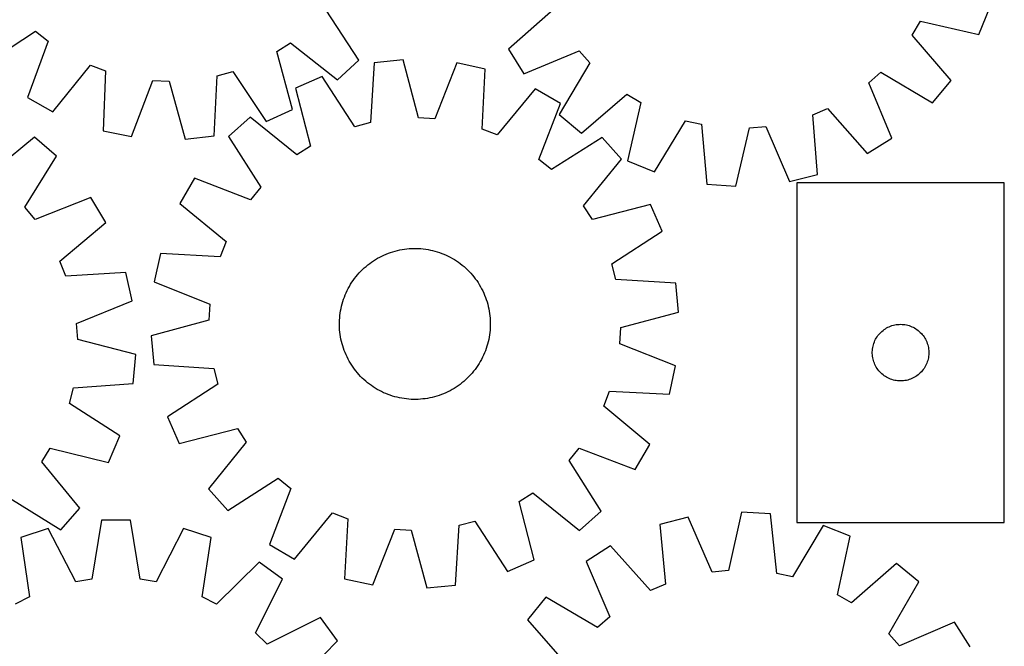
# Model space of a CAD drawing. Header units: millimetres. Extents: x 7 to 1493, y 7 to 2993.
# Tile 11 of 12: x 971 to 1493, y 2329 to 2660. Entities that reach past the tile are written whole.
import ezdxf

# ---------------------------------------------------------------- set-up
doc = ezdxf.new("R2010")
doc.units = ezdxf.units.MM
doc.layers.add('CUT', color=7, linetype='CONTINUOUS', true_color=0x000000)

msp = doc.modelspace()

# ---------------------------------------------------------------- linework, layer by layer
at = {"layer": 'CUT'}
for p, q in [((1151.17764, 2638.973408), (1133.846201, 2665.592874)), ((1254.449506, 2665.848219), (1230.569866, 2644.902156)), ((1479.930013, 2652.693113), (1485.708775, 2666.952722)), ((1444.524327, 2652.355376), (1448.948192, 2659.70036)), ((1448.948192, 2659.70036), (1479.930013, 2652.693113)), ((953.196324, 2637.129827), (979.81579, 2654.461266)), ((979.81579, 2654.461266), (986.515276, 2649.10998)), ((1465.205621, 2628.246066), (1444.524327, 2652.355376)), ((986.515276, 2649.10998), (975.494895, 2619.318606)), ((1107.725319, 2643.570922), (1114.884949, 2648.288873)), ((1114.884949, 2648.288873), (1139.812744, 2628.601827)), ((1115.98263, 2612.898596), (1107.725319, 2643.570922)), ((1230.569866, 2644.902156), (1238.70946, 2631.845451)), ((1238.70946, 2631.845451), (1268.029648, 2644.064344)), ((1268.029648, 2644.064344), (1273.648094, 2637.587274)), ((988.870801, 2611.714943), (1008.831708, 2636.423989)), ((1008.831708, 2636.423989), (1016.856936, 2633.404869)), ((1139.812744, 2628.601827), (1151.17764, 2638.973408)), ((1159.316846, 2637.660186), (1157.320328, 2605.95863)), ((1174.626488, 2639.191657), (1159.316846, 2637.660186)), ((1182.863016, 2608.513744), (1174.626488, 2639.191657)), ((1203.11837, 2637.555047), (1191.423249, 2608.022033)), ((1218.151955, 2634.280622), (1203.11837, 2637.555047)), ((1273.648094, 2637.587274), (1257.409896, 2610.287169)), ((1016.856936, 2633.404869), (1015.581971, 2601.666103)), ((1076.077727, 2630.698596), (1084.344867, 2632.973187)), ((1084.344867, 2632.973187), (1101.968977, 2606.546581)), ((1216.505362, 2602.558966), (1218.151955, 2634.280622)), ((1421.526055, 2627.089859), (1428.003125, 2632.708305)), ((1428.003125, 2632.708305), (1455.303229, 2616.470108)), ((1030.652875, 2598.567973), (1042.001311, 2628.235931)), ((1042.001311, 2628.235931), (1050.566716, 2627.844509)), ((1050.566716, 2627.844509), (1059.16197, 2597.265164)), ((1074.452626, 2598.975831), (1076.077727, 2630.698596)), ((1131.713716, 2630.412219), (1117.626631, 2624.224765)), ((1149.027116, 2603.781017), (1131.713716, 2630.412219)), ((1433.744948, 2597.769672), (1421.526055, 2627.089859)), ((1455.303229, 2616.470108), (1465.205621, 2628.246066)), ((1117.626631, 2624.224765), (1125.524149, 2593.457835)), ((1244.743605, 2623.919637), (1224.494681, 2599.446063)), ((1258.029541, 2616.159841), (1244.743605, 2623.919637)), ((1269.185855, 2600.384778), (1293.295165, 2621.066072)), ((1293.295165, 2621.066072), (1300.640149, 2616.642207)), ((975.494895, 2619.318606), (988.870801, 2611.714943)), ((1246.661007, 2586.499579), (1258.029541, 2616.159841)), ((1300.640149, 2616.642207), (1293.632902, 2585.660386)), ((1101.968977, 2606.546581), (1115.98263, 2612.898596)), ((1257.409896, 2610.287169), (1269.185855, 2600.384778)), ((1391.845925, 2610.167782), (1399.74218, 2613.509717)), ((1399.74218, 2613.509717), (1420.688243, 2589.630077)), ((1093.614239, 2608.801702), (1082.128654, 2598.563935)), ((1118.309755, 2588.824059), (1093.614239, 2608.801702)), ((1157.320328, 2605.95863), (1149.027116, 2603.781017)), ((1191.423249, 2608.022033), (1182.863016, 2608.513744)), ((1307.892511, 2579.881624), (1324.430956, 2607.00089)), ((1324.430956, 2607.00089), (1332.783501, 2605.063269)), ((1332.783501, 2605.063269), (1335.693121, 2573.432448)), ((1394.406346, 2578.506781), (1391.845925, 2610.167782)), ((1015.581971, 2601.666103), (1030.652875, 2598.567973)), ((1224.494681, 2599.446063), (1216.505362, 2602.558966)), ((1351.040551, 2572.34298), (1358.389234, 2603.245595)), ((1358.389234, 2603.245595), (1366.931733, 2603.983886)), ((1366.931733, 2603.983886), (1379.473408, 2574.80031)), ((979.234492, 2598.330879), (954.724377, 2578.126202)), ((990.81406, 2588.199534), (979.234492, 2598.330879)), ((1059.16197, 2597.265164), (1074.452626, 2598.975831)), ((1082.128654, 2598.563935), (1099.147145, 2571.743313)), ((1280.117983, 2598.088688), (1253.297361, 2581.070197)), ((1290.35575, 2586.603103), (1280.117983, 2598.088688)), ((1420.688243, 2589.630077), (1433.744948, 2597.769672)), ((1125.524149, 2593.457835), (1118.309755, 2588.824059)), ((974.043789, 2561.223011), (990.81406, 2588.199534)), ((1253.297361, 2581.070197), (1246.661007, 2586.499579)), ((1270.378107, 2561.907587), (1290.35575, 2586.603103)), ((1293.632902, 2585.660386), (1307.892511, 2579.881624)), ((1064.057501, 2576.475493), (1056.297705, 2563.189557)), ((1093.717763, 2565.106959), (1064.057501, 2576.475493)), ((1379.473408, 2574.80031), (1394.406346, 2578.506781)), ((1493.404022, 2574.121613), (1383.404022, 2574.121613)), ((1383.404022, 2574.121613), (1383.404022, 2394.121613)), ((1493.404022, 2394.121613), (1493.404022, 2574.121613)), ((1099.147145, 2571.743313), (1093.717763, 2565.106959)), ((1335.693121, 2573.432448), (1351.040551, 2572.34298)), ((1009.088271, 2566.278789), (979.534177, 2554.637041)), ((1016.970336, 2553.065024), (1009.088271, 2566.278789)), ((979.534177, 2554.637041), (974.043789, 2561.223011)), ((1056.297705, 2563.189557), (1080.771279, 2542.940633)), ((1275.011883, 2554.693193), (1270.378107, 2561.907587)), ((1305.778813, 2562.590711), (1275.011883, 2554.693193)), ((1311.966267, 2548.503626), (1305.778813, 2562.590711)), ((992.684657, 2532.591126), (1016.970336, 2553.065024)), ((1285.335065, 2531.190226), (1311.966267, 2548.503626)), ((1080.771279, 2542.940633), (1077.658376, 2534.951314)), ((1166.836558, 2536.783239), (1168.019873, 2537.206053)), ((1168.019873, 2537.206053), (1169.215886, 2537.59149)), ((1169.215886, 2537.59149), (1170.423415, 2537.939168)), ((1170.423415, 2537.939168), (1171.641269, 2538.248746)), ((1171.641269, 2538.248746), (1172.868246, 2538.519917)), ((1172.868246, 2538.519917), (1174.103135, 2538.752414)), ((1174.103135, 2538.752414), (1175.344718, 2538.946008)), ((1175.344718, 2538.946008), (1176.59177, 2539.100507)), ((1176.59177, 2539.100507), (1177.843059, 2539.215759)), ((1177.843059, 2539.215759), (1179.09735, 2539.29165)), ((1179.09735, 2539.29165), (1180.353407, 2539.328105)), ((1180.353407, 2539.328105), (1181.609988, 2539.325089)), ((1181.609988, 2539.325089), (1182.865855, 2539.282604)), ((1182.865855, 2539.282604), (1184.119768, 2539.200692)), ((1184.119768, 2539.200692), (1185.370489, 2539.079435)), ((1185.370489, 2539.079435), (1186.616784, 2538.918951)), ((1186.616784, 2538.918951), (1187.857424, 2538.719399)), ((1187.857424, 2538.719399), (1189.091183, 2538.480976)), ((1189.091183, 2538.480976), (1190.316844, 2538.203918)), ((1190.316844, 2538.203918), (1191.533198, 2537.888497)), ((1191.533198, 2537.888497), (1192.739044, 2537.535025)), ((1192.739044, 2537.535025), (1193.933192, 2537.143852)), ((1193.933192, 2537.143852), (1195.114464, 2536.715362)), ((995.87115, 2524.630872), (992.684657, 2532.591126)), ((1045.93672, 2536.597907), (1042.662295, 2521.564322)), ((1077.658376, 2534.951314), (1045.93672, 2536.597907)), ((1156.945736, 2531.37659), (1157.964105, 2532.11275)), ((1157.964105, 2532.11275), (1159.005095, 2532.816559)), ((1159.005095, 2532.816559), (1160.067678, 2533.487323)), ((1160.067678, 2533.487323), (1161.150806, 2534.124379)), ((1161.150806, 2534.124379), (1162.253411, 2534.727098)), ((1162.253411, 2534.727098), (1163.374402, 2535.294887)), ((1163.374402, 2535.294887), (1164.512676, 2535.827184)), ((1164.512676, 2535.827184), (1165.667107, 2536.323465)), ((1165.667107, 2536.323465), (1166.836558, 2536.783239)), ((1195.114464, 2536.715362), (1196.281694, 2536.249979)), ((1196.281694, 2536.249979), (1197.43373, 2535.748162)), ((1197.43373, 2535.748162), (1198.569435, 2535.210406)), ((1198.569435, 2535.210406), (1199.687688, 2534.637242)), ((1199.687688, 2534.637242), (1200.787386, 2534.029236)), ((1200.787386, 2534.029236), (1201.867443, 2533.386988)), ((1201.867443, 2533.386988), (1202.926794, 2532.711131)), ((1202.926794, 2532.711131), (1203.964393, 2532.002333)), ((1203.964393, 2532.002333), (1204.979216, 2531.261292)), ((1151.365155, 2526.323085), (1152.227543, 2527.237029)), ((1152.227543, 2527.237029), (1153.118214, 2528.123434)), ((1153.118214, 2528.123434), (1154.036287, 2528.981424)), ((1154.036287, 2528.981424), (1154.980858, 2529.810154)), ((1154.980858, 2529.810154), (1155.950993, 2530.608806)), ((1155.950993, 2530.608806), (1156.945736, 2531.37659)), ((1204.979216, 2531.261292), (1205.970262, 2530.488741)), ((1205.970262, 2530.488741), (1206.936552, 2529.685442)), ((1206.936552, 2529.685442), (1207.877133, 2528.852187)), ((1207.877133, 2528.852187), (1208.791077, 2527.989799)), ((1208.791077, 2527.989799), (1209.677482, 2527.099128)), ((1209.677482, 2527.099128), (1210.535472, 2526.181055)), ((1287.512678, 2522.897014), (1285.335065, 2531.190226)), ((1027.576261, 2526.570115), (995.87115, 2524.630872)), ((1030.989273, 2511.567386), (1027.576261, 2526.570115)), ((1042.662295, 2521.564322), (1072.195309, 2509.869201)), ((1147.506211, 2521.372746), (1148.215009, 2522.410345)), ((1148.215009, 2522.410345), (1148.95605, 2523.425168)), ((1148.95605, 2523.425168), (1149.728601, 2524.416214)), ((1149.728601, 2524.416214), (1150.5319, 2525.382504)), ((1150.5319, 2525.382504), (1151.365155, 2526.323085)), ((1210.535472, 2526.181055), (1211.364202, 2525.236484)), ((1211.364202, 2525.236484), (1212.162854, 2524.266349)), ((1212.162854, 2524.266349), (1212.930638, 2523.271606)), ((1212.930638, 2523.271606), (1213.666798, 2522.253237)), ((1213.666798, 2522.253237), (1214.370607, 2521.212247)), ((1319.214234, 2520.900496), (1287.512678, 2522.897014)), ((1144.46918, 2515.879682), (1145.006936, 2517.015387)), ((1145.006936, 2517.015387), (1145.5801, 2518.13364)), ((1145.5801, 2518.13364), (1146.188106, 2519.233338)), ((1146.188106, 2519.233338), (1146.830354, 2520.313395)), ((1146.830354, 2520.313395), (1147.506211, 2521.372746)), ((1214.370607, 2521.212247), (1215.041371, 2520.149664)), ((1215.041371, 2520.149664), (1215.678427, 2519.066536)), ((1215.678427, 2519.066536), (1216.281146, 2517.963932)), ((1216.281146, 2517.963932), (1216.848935, 2516.84294)), ((1216.848935, 2516.84294), (1217.381232, 2515.704666)), ((1320.745705, 2505.590854), (1319.214234, 2520.900496)), ((1001.565436, 2499.600239), (1030.989273, 2511.567386)), ((1142.328845, 2509.97915), (1142.682317, 2511.184996)), ((1142.682317, 2511.184996), (1143.07349, 2512.379144)), ((1143.07349, 2512.379144), (1143.50198, 2513.560416)), ((1143.50198, 2513.560416), (1143.967363, 2514.727646)), ((1143.967363, 2514.727646), (1144.46918, 2515.879682)), ((1217.381232, 2515.704666), (1217.877513, 2514.550235)), ((1217.877513, 2514.550235), (1218.337287, 2513.380784)), ((1218.337287, 2513.380784), (1218.760101, 2512.197469)), ((1218.760101, 2512.197469), (1219.145538, 2511.001456)), ((1219.145538, 2511.001456), (1219.493216, 2509.793927)), ((1072.195309, 2509.869201), (1071.703598, 2501.308968)), ((1141.298391, 2505.062737), (1141.497943, 2506.303376)), ((1141.497943, 2506.303376), (1141.736366, 2507.537135)), ((1141.736366, 2507.537135), (1142.013424, 2508.762796)), ((1142.013424, 2508.762796), (1142.328845, 2509.97915)), ((1219.493216, 2509.793927), (1219.802794, 2508.576073)), ((1219.802794, 2508.576073), (1220.073965, 2507.349096)), ((1220.073965, 2507.349096), (1220.306462, 2506.114207)), ((1220.306462, 2506.114207), (1220.500056, 2504.872624)), ((1071.703598, 2501.308968), (1041.025685, 2493.07244)), ((1140.892253, 2500.05594), (1140.934738, 2501.311807)), ((1140.934738, 2501.311807), (1141.01665, 2502.56572)), ((1141.01665, 2502.56572), (1141.137907, 2503.816441)), ((1141.137907, 2503.816441), (1141.298391, 2505.062737)), ((1220.500056, 2504.872624), (1220.654555, 2503.625572)), ((1220.654555, 2503.625572), (1220.769807, 2502.374283)), ((1220.769807, 2502.374283), (1220.845698, 2501.119992)), ((1220.845698, 2501.119992), (1220.882153, 2499.863935)), ((1290.067792, 2497.354326), (1320.745705, 2505.590854)), ((1002.136118, 2491.044908), (1001.565436, 2499.600239)), ((1140.889237, 2498.799359), (1140.892253, 2500.05594)), ((1140.925692, 2497.543302), (1140.889237, 2498.799359)), ((1141.001583, 2496.289011), (1140.925692, 2497.543302)), ((1141.116835, 2495.037722), (1141.001583, 2496.289011)), ((1220.75474, 2496.097574), (1220.633483, 2494.846853)), ((1220.836652, 2497.351487), (1220.75474, 2496.097574)), ((1220.879137, 2498.607354), (1220.836652, 2497.351487)), ((1220.882153, 2499.863935), (1220.879137, 2498.607354)), ((1289.576081, 2488.794093), (1290.067792, 2497.354326)), ((1427.934859, 2494.863896), (1428.50174, 2495.388592)), ((1428.50174, 2495.388592), (1429.09488, 2495.88341)), ((1429.09488, 2495.88341), (1429.712705, 2496.347038)), ((1429.712705, 2496.347038), (1430.353579, 2496.778246)), ((1430.353579, 2496.778246), (1431.015801, 2497.175892)), ((1431.015801, 2497.175892), (1431.697615, 2497.538919)), ((1431.697615, 2497.538919), (1432.397213, 2497.866367)), ((1432.397213, 2497.866367), (1433.112741, 2498.157365)), ((1433.112741, 2498.157365), (1433.842299, 2498.411144)), ((1433.842299, 2498.411144), (1434.583955, 2498.627029)), ((1434.583955, 2498.627029), (1435.335741, 2498.804448)), ((1435.335741, 2498.804448), (1436.095663, 2498.942931)), ((1436.095663, 2498.942931), (1436.861707, 2499.042111)), ((1436.861707, 2499.042111), (1437.63184, 2499.101724)), ((1437.63184, 2499.101724), (1438.404022, 2499.121613)), ((1438.404022, 2499.121613), (1439.176203, 2499.101724)), ((1439.176203, 2499.101724), (1439.946337, 2499.042111)), ((1439.946337, 2499.042111), (1440.71238, 2498.942931)), ((1440.71238, 2498.942931), (1441.472303, 2498.804448)), ((1441.472303, 2498.804448), (1442.224089, 2498.627029)), ((1442.224089, 2498.627029), (1442.965744, 2498.411144)), ((1442.965744, 2498.411144), (1443.695303, 2498.157365)), ((1443.695303, 2498.157365), (1444.41083, 2497.866367)), ((1444.41083, 2497.866367), (1445.110429, 2497.538919)), ((1445.110429, 2497.538919), (1445.792243, 2497.175892)), ((1445.792243, 2497.175892), (1446.454465, 2496.778246)), ((1446.454465, 2496.778246), (1447.095338, 2496.347038)), ((1447.095338, 2496.347038), (1447.713164, 2495.88341)), ((1447.713164, 2495.88341), (1448.306304, 2495.388592)), ((1448.306304, 2495.388592), (1448.873184, 2494.863896)), ((1032.88873, 2483.091819), (1002.136118, 2491.044908)), ((1041.025685, 2493.07244), (1042.557156, 2477.762798)), ((1141.271334, 2493.79067), (1141.116835, 2495.037722)), ((1141.464928, 2492.549087), (1141.271334, 2493.79067)), ((1141.697425, 2491.314198), (1141.464928, 2492.549087)), ((1141.968596, 2490.087221), (1141.697425, 2491.314198)), ((1220.035024, 2491.126159), (1219.757966, 2489.900498)), ((1220.273447, 2492.359918), (1220.035024, 2491.126159)), ((1220.472999, 2493.600558), (1220.273447, 2492.359918)), ((1220.633483, 2494.846853), (1220.472999, 2493.600558)), ((1424.509162, 2489.772531), (1424.818488, 2490.480329)), ((1424.818488, 2490.480329), (1425.16384, 2491.171264)), ((1425.16384, 2491.171264), (1425.544302, 2491.843505)), ((1425.544302, 2491.843505), (1425.958867, 2492.495269)), ((1425.958867, 2492.495269), (1426.406433, 2493.124827)), ((1426.406433, 2493.124827), (1426.885815, 2493.730511)), ((1426.885815, 2493.730511), (1427.395741, 2494.310713)), ((1427.395741, 2494.310713), (1427.934859, 2494.863896)), ((1448.873184, 2494.863896), (1449.412302, 2494.310713)), ((1449.412302, 2494.310713), (1449.922229, 2493.730511)), ((1449.922229, 2493.730511), (1450.40161, 2493.124827)), ((1450.40161, 2493.124827), (1450.849177, 2492.495269)), ((1450.849177, 2492.495269), (1451.263741, 2491.843505)), ((1451.263741, 2491.843505), (1451.644204, 2491.171264)), ((1451.644204, 2491.171264), (1451.989556, 2490.480329)), ((1451.989556, 2490.480329), (1452.298881, 2489.772531)), ((1142.278174, 2488.869367), (1141.968596, 2490.087221)), ((1142.625852, 2487.661838), (1142.278174, 2488.869367)), ((1143.011289, 2486.465825), (1142.625852, 2487.661838)), ((1143.434103, 2485.28251), (1143.011289, 2486.465825)), ((1143.893877, 2484.11306), (1143.434103, 2485.28251)), ((1218.26941, 2485.102878), (1217.804027, 2483.935648)), ((1218.6979, 2486.28415), (1218.26941, 2485.102878)), ((1219.089073, 2487.478298), (1218.6979, 2486.28415)), ((1219.442545, 2488.684144), (1219.089073, 2487.478298)), ((1219.757966, 2489.900498), (1219.442545, 2488.684144)), ((1319.109094, 2477.098972), (1289.576081, 2488.794093)), ((1423.408995, 2484.507832), (1423.448759, 2485.279245)), ((1423.448759, 2485.279245), (1423.528182, 2486.047588)), ((1423.528182, 2486.047588), (1423.647053, 2486.810824)), ((1423.647053, 2486.810824), (1423.805056, 2487.566929)), ((1423.805056, 2487.566929), (1424.001774, 2488.313897)), ((1424.001774, 2488.313897), (1424.236683, 2489.049749)), ((1424.236683, 2489.049749), (1424.509162, 2489.772531)), ((1452.298881, 2489.772531), (1452.57136, 2489.049749)), ((1452.57136, 2489.049749), (1452.80627, 2488.313897)), ((1452.80627, 2488.313897), (1453.002987, 2487.566929)), ((1453.002987, 2487.566929), (1453.160991, 2486.810824)), ((1453.160991, 2486.810824), (1453.279862, 2486.047588)), ((1453.279862, 2486.047588), (1453.359285, 2485.279245)), ((1453.359285, 2485.279245), (1453.399049, 2484.507832)), ((1031.498598, 2467.768697), (1032.88873, 2483.091819)), ((1144.390158, 2482.958628), (1143.893877, 2484.11306)), ((1144.922455, 2481.820354), (1144.390158, 2482.958628)), ((1145.490244, 2480.699363), (1144.922455, 2481.820354)), ((1146.092963, 2479.596758), (1145.490244, 2480.699363)), ((1216.19129, 2480.529654), (1215.583284, 2479.429956)), ((1216.764454, 2481.647907), (1216.19129, 2480.529654)), ((1217.30221, 2482.783612), (1216.764454, 2481.647907)), ((1217.804027, 2483.935648), (1217.30221, 2482.783612)), ((1423.408995, 2483.735394), (1423.408995, 2484.507832)), ((1423.448759, 2482.963981), (1423.408995, 2483.735394)), ((1423.528182, 2482.195638), (1423.448759, 2482.963981)), ((1423.647053, 2481.432402), (1423.528182, 2482.195638)), ((1423.805056, 2480.676297), (1423.647053, 2481.432402)), ((1424.001774, 2479.929328), (1423.805056, 2480.676297)), ((1424.236683, 2479.193477), (1424.001774, 2479.929328)), ((1452.80627, 2479.929328), (1452.57136, 2479.193477)), ((1453.002987, 2480.676297), (1452.80627, 2479.929328)), ((1453.160991, 2481.432402), (1453.002987, 2480.676297)), ((1453.279862, 2482.195638), (1453.160991, 2481.432402)), ((1453.359285, 2482.963981), (1453.279862, 2482.195638)), ((1453.399049, 2483.735394), (1453.359285, 2482.963981)), ((1453.399049, 2484.507832), (1453.399049, 2483.735394)), ((1042.557156, 2477.762798), (1074.258712, 2475.76628)), ((1074.258712, 2475.76628), (1076.436325, 2467.473068)), ((1146.730019, 2478.51363), (1146.092963, 2479.596758)), ((1147.400783, 2477.451047), (1146.730019, 2478.51363)), ((1148.104592, 2476.410057), (1147.400783, 2477.451047)), ((1148.840752, 2475.391688), (1148.104592, 2476.410057)), ((1149.608536, 2474.396945), (1148.840752, 2475.391688)), ((1212.81534, 2475.238126), (1212.042789, 2474.24708)), ((1213.556381, 2476.252949), (1212.81534, 2475.238126)), ((1214.265179, 2477.290548), (1213.556381, 2476.252949)), ((1214.941036, 2478.349899), (1214.265179, 2477.290548)), ((1215.583284, 2479.429956), (1214.941036, 2478.349899)), ((1315.83467, 2462.065387), (1319.109094, 2477.098972)), ((1424.509162, 2478.470695), (1424.236683, 2479.193477)), ((1424.818488, 2477.762897), (1424.509162, 2478.470695)), ((1425.16384, 2477.071962), (1424.818488, 2477.762897)), ((1425.544302, 2476.399721), (1425.16384, 2477.071962)), ((1425.958867, 2475.747957), (1425.544302, 2476.399721)), ((1426.406433, 2475.118399), (1425.958867, 2475.747957)), ((1426.885815, 2474.512715), (1426.406433, 2475.118399)), ((1427.395741, 2473.932513), (1426.885815, 2474.512715)), ((1449.922229, 2474.512715), (1449.412302, 2473.932513)), ((1450.40161, 2475.118399), (1449.922229, 2474.512715)), ((1450.849177, 2475.747957), (1450.40161, 2475.118399)), ((1451.263741, 2476.399721), (1450.849177, 2475.747957)), ((1451.644204, 2477.071962), (1451.263741, 2476.399721)), ((1451.989556, 2477.762897), (1451.644204, 2477.071962)), ((1452.298881, 2478.470695), (1451.989556, 2477.762897)), ((1452.57136, 2479.193477), (1452.298881, 2478.470695)), ((1150.407188, 2473.42681), (1149.608536, 2474.396945)), ((1151.235918, 2472.482239), (1150.407188, 2473.42681)), ((1152.093908, 2471.564166), (1151.235918, 2472.482239)), ((1152.980313, 2470.673495), (1152.093908, 2471.564166)), ((1153.894257, 2469.811107), (1152.980313, 2470.673495)), ((1154.834838, 2468.977852), (1153.894257, 2469.811107)), ((1207.735103, 2469.68187), (1206.790532, 2468.85314)), ((1208.653176, 2470.53986), (1207.735103, 2469.68187)), ((1209.543847, 2471.426265), (1208.653176, 2470.53986)), ((1210.406235, 2472.340209), (1209.543847, 2471.426265)), ((1211.23949, 2473.28079), (1210.406235, 2472.340209)), ((1212.042789, 2474.24708), (1211.23949, 2473.28079)), ((1427.934859, 2473.37933), (1427.395741, 2473.932513)), ((1428.50174, 2472.854634), (1427.934859, 2473.37933)), ((1429.09488, 2472.359816), (1428.50174, 2472.854634)), ((1429.712705, 2471.896188), (1429.09488, 2472.359816)), ((1430.353579, 2471.46498), (1429.712705, 2471.896188)), ((1431.015801, 2471.067334), (1430.353579, 2471.46498)), ((1431.697615, 2470.704307), (1431.015801, 2471.067334)), ((1432.397213, 2470.376859), (1431.697615, 2470.704307)), ((1433.112741, 2470.085861), (1432.397213, 2470.376859)), ((1433.842299, 2469.832082), (1433.112741, 2470.085861)), ((1434.583955, 2469.616197), (1433.842299, 2469.832082)), ((1435.335741, 2469.438778), (1434.583955, 2469.616197)), ((1436.095663, 2469.300295), (1435.335741, 2469.438778)), ((1436.861707, 2469.201115), (1436.095663, 2469.300295)), ((1440.71238, 2469.300295), (1439.946337, 2469.201115)), ((1441.472303, 2469.438778), (1440.71238, 2469.300295)), ((1442.224089, 2469.616197), (1441.472303, 2469.438778)), ((1442.965744, 2469.832082), (1442.224089, 2469.616197)), ((1443.695303, 2470.085861), (1442.965744, 2469.832082)), ((1444.41083, 2470.376859), (1443.695303, 2470.085861)), ((1445.110429, 2470.704307), (1444.41083, 2470.376859)), ((1445.792243, 2471.067334), (1445.110429, 2470.704307)), ((1446.454465, 2471.46498), (1445.792243, 2471.067334)), ((1447.095338, 2471.896188), (1446.454465, 2471.46498)), ((1447.713164, 2472.359816), (1447.095338, 2471.896188)), ((1448.306304, 2472.854634), (1447.713164, 2472.359816)), ((1448.873184, 2473.37933), (1448.306304, 2472.854634)), ((1449.412302, 2473.932513), (1448.873184, 2473.37933)), ((997.715823, 2457.166776), (999.816815, 2465.47973)), ((999.816815, 2465.47973), (1031.498598, 2467.768697)), ((1076.436325, 2467.473068), (1049.805123, 2450.159668)), ((1155.801128, 2468.174553), (1154.834838, 2468.977852)), ((1156.792174, 2467.402002), (1155.801128, 2468.174553)), ((1157.806997, 2466.660961), (1156.792174, 2467.402002)), ((1158.844596, 2465.952163), (1157.806997, 2466.660961)), ((1159.903947, 2465.276306), (1158.844596, 2465.952163)), ((1160.984004, 2464.634058), (1159.903947, 2465.276306)), ((1162.083702, 2464.026052), (1160.984004, 2464.634058)), ((1163.201955, 2463.452888), (1162.083702, 2464.026052)), ((1200.620584, 2464.538915), (1199.517979, 2463.936196)), ((1201.703712, 2465.175971), (1200.620584, 2464.538915)), ((1202.766295, 2465.846735), (1201.703712, 2465.175971)), ((1203.807285, 2466.550544), (1202.766295, 2465.846735)), ((1204.825654, 2467.286704), (1203.807285, 2466.550544)), ((1205.820397, 2468.054488), (1204.825654, 2467.286704)), ((1206.790532, 2468.85314), (1205.820397, 2468.054488)), ((1437.63184, 2469.141502), (1436.861707, 2469.201115)), ((1438.404022, 2469.121613), (1437.63184, 2469.141502)), ((1439.176203, 2469.141502), (1438.404022, 2469.121613)), ((1439.946337, 2469.201115), (1439.176203, 2469.141502)), ((1164.33766, 2462.915132), (1163.201955, 2463.452888)), ((1165.489696, 2462.413315), (1164.33766, 2462.915132)), ((1166.656926, 2461.947932), (1165.489696, 2462.413315)), ((1167.838198, 2461.519442), (1166.656926, 2461.947932)), ((1169.032346, 2461.128269), (1167.838198, 2461.519442)), ((1170.238192, 2460.774797), (1169.032346, 2461.128269)), ((1171.454546, 2460.459376), (1170.238192, 2460.774797)), ((1172.680207, 2460.182318), (1171.454546, 2460.459376)), ((1173.913966, 2459.943895), (1172.680207, 2460.182318)), ((1175.154605, 2459.744343), (1173.913966, 2459.943895)), ((1176.400901, 2459.583859), (1175.154605, 2459.744343)), ((1177.651622, 2459.462602), (1176.400901, 2459.583859)), ((1178.905535, 2459.38069), (1177.651622, 2459.462602)), ((1180.161402, 2459.338205), (1178.905535, 2459.38069)), ((1181.417983, 2459.335189), (1180.161402, 2459.338205)), ((1182.67404, 2459.371644), (1181.417983, 2459.335189)), ((1183.928331, 2459.447535), (1182.67404, 2459.371644)), ((1185.17962, 2459.562787), (1183.928331, 2459.447535)), ((1186.426672, 2459.717286), (1185.17962, 2459.562787)), ((1187.668255, 2459.91088), (1186.426672, 2459.717286)), ((1188.903144, 2460.143377), (1187.668255, 2459.91088)), ((1190.130121, 2460.414548), (1188.903144, 2460.143377)), ((1191.347975, 2460.724126), (1190.130121, 2460.414548)), ((1192.555504, 2461.071804), (1191.347975, 2460.724126)), ((1193.751517, 2461.457241), (1192.555504, 2461.071804)), ((1194.934832, 2461.880055), (1193.751517, 2461.457241)), ((1196.104282, 2462.339829), (1194.934832, 2461.880055)), ((1197.258714, 2462.83611), (1196.104282, 2462.339829)), ((1198.396988, 2463.368407), (1197.258714, 2462.83611)), ((1199.517979, 2463.936196), (1198.396988, 2463.368407)), ((1281.000111, 2455.722661), (1284.113014, 2463.71198)), ((1284.113014, 2463.71198), (1315.83467, 2462.065387)), ((1024.505655, 2440.099859), (997.715823, 2457.166776)), ((1305.473685, 2435.473737), (1281.000111, 2455.722661)), ((1049.805123, 2450.159668), (1055.992577, 2436.072583)), ((1055.992577, 2436.072583), (1086.759507, 2443.970102)), ((1086.759507, 2443.970102), (1091.393283, 2436.755707)), ((1018.448456, 2425.956278), (1024.505655, 2440.099859)), ((983.042954, 2426.312704), (987.60996, 2433.56955)), ((987.60996, 2433.56955), (1018.448456, 2425.956278)), ((1091.393283, 2436.755707), (1071.41564, 2412.060191)), ((1262.624245, 2426.919981), (1268.053626, 2433.556335)), ((1268.053626, 2433.556335), (1297.713889, 2422.187801)), ((1297.713889, 2422.187801), (1305.473685, 2435.473737)), ((1003.247631, 2401.802588), (983.042954, 2426.312704)), ((1279.642736, 2400.099359), (1262.624245, 2426.919981)), ((1081.653407, 2400.574606), (1108.474029, 2417.593097)), ((1108.474029, 2417.593097), (1115.110383, 2412.163716)), ((1071.41564, 2412.060191), (1081.653407, 2400.574606)), ((1115.110383, 2412.163716), (1103.741849, 2382.503453)), ((966.139764, 2406.993292), (993.116286, 2390.22302)), ((1236.24724, 2405.205459), (1243.461635, 2409.839235)), ((1243.461635, 2409.839235), (1268.157151, 2389.861592)), ((993.116286, 2390.22302), (1003.247631, 2401.802588)), ((1244.144759, 2374.438529), (1236.24724, 2405.205459)), ((1117.027785, 2374.743657), (1137.276709, 2399.217231)), ((1137.276709, 2399.217231), (1145.266028, 2396.104328)), ((1268.157151, 2389.861592), (1279.642736, 2400.099359)), ((1325.724044, 2396.940421), (1310.828937, 2393.084729)), ((1338.557077, 2367.883787), (1325.724044, 2396.940421)), ((1354.130891, 2399.682104), (1347.091762, 2368.707511)), ((1369.488453, 2398.746244), (1354.130891, 2399.682104)), ((1372.7144, 2367.146117), (1369.488453, 2398.746244)), ((986.532344, 2390.980867), (971.892915, 2386.246139)), ((1001.070756, 2362.738888), (986.532344, 2390.980867)), ((1014.725852, 2395.407145), (1009.541345, 2364.06874)), ((1030.111888, 2395.386307), (1014.725852, 2395.407145)), ((1035.211489, 2364.033973), (1030.111888, 2395.386307)), ((1145.266028, 2396.104328), (1143.619435, 2364.382672)), ((1202.454544, 2361.003108), (1204.451062, 2392.704664)), ((1204.451062, 2392.704664), (1212.744274, 2394.882277)), ((1212.744274, 2394.882277), (1230.057674, 2368.251075)), ((1310.828937, 2393.084729), (1313.706004, 2361.45093)), ((1397.352198, 2392.57554), (1381.085912, 2365.292162)), ((1383.404022, 2394.121613), (1493.404022, 2394.121613)), ((1411.66891, 2386.939736), (1397.352198, 2392.57554)), ((971.892915, 2386.246139), (976.646255, 2354.839443)), ((1058.293303, 2390.883675), (1043.678444, 2362.681181)), ((1072.919854, 2386.109309), (1058.293303, 2390.883675)), ((1068.081458, 2354.715605), (1072.919854, 2386.109309)), ((1158.65302, 2361.108248), (1170.348141, 2390.641261)), ((1170.348141, 2390.641261), (1178.908374, 2390.149551)), ((1178.908374, 2390.149551), (1187.144902, 2359.471637)), ((1404.971992, 2355.889357), (1411.66891, 2386.939736)), ((1103.741849, 2382.503453), (1117.027785, 2374.743657)), ((1284.659646, 2381.699036), (1271.685033, 2373.429214)), ((1305.84358, 2358.03016), (1284.659646, 2381.699036)), ((1098.330582, 2373.118516), (1075.715975, 2350.812591)), ((1110.765898, 2364.057972), (1098.330582, 2373.118516)), ((1230.057674, 2368.251075), (1244.144759, 2374.438529)), ((1271.685033, 2373.429214), (1284.196667, 2344.232746)), ((1436.262054, 2372.460678), (1412.36087, 2351.539202)), ((1448.136497, 2362.676603), (1436.262054, 2372.460678)), ((1347.091762, 2368.707511), (1338.557077, 2367.883787)), ((1381.085912, 2365.292162), (1372.7144, 2367.146117)), ((1009.541345, 2364.06874), (1001.070756, 2362.738888)), ((1043.678444, 2362.681181), (1035.211489, 2364.033973)), ((1096.463122, 2335.695931), (1110.765898, 2364.057972)), ((1143.619435, 2364.382672), (1158.65302, 2361.108248)), ((1187.144902, 2359.471637), (1202.454544, 2361.003108)), ((1313.706004, 2361.45093), (1305.84358, 2358.03016)), ((1432.172254, 2335.215399), (1448.136497, 2362.676603)), ((976.646255, 2354.839443), (969.001194, 2350.957123)), ((1075.715975, 2350.812591), (1068.081458, 2354.715605)), ((1250.314931, 2354.51402), (1240.530855, 2342.639576)), ((1277.776134, 2338.549777), (1250.314931, 2354.51402)), ((1412.36087, 2351.539202), (1404.971992, 2355.889357)), ((1284.196667, 2344.232746), (1277.776134, 2338.549777)), ((1130.918561, 2343.850646), (1102.517881, 2329.624749)), ((1139.945387, 2331.390833), (1130.918561, 2343.850646)), ((1240.530855, 2342.639576), (1261.452331, 2318.738392)), ((1467.051691, 2341.3065), (1437.855223, 2328.794867)), ((1475.321513, 2328.331887), (1467.051691, 2341.3065)), ((1102.517881, 2329.624749), (1096.463122, 2335.695931)), ((1437.855223, 2328.794867), (1432.172254, 2335.215399)), ((1117.578286, 2308.83673), (1139.945387, 2331.390833))]:
    msp.add_line(p, q, dxfattribs=at)

doc.saveas('drawing.dxf')
